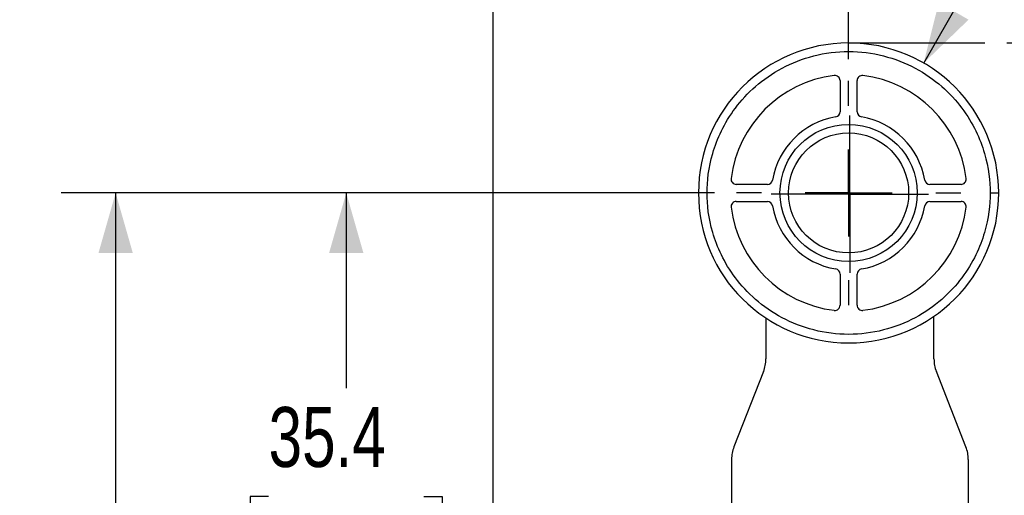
# Model space of a CAD drawing. Header units: millimetres. Extents: x 0 to 432, y 0 to 279.
# Tile 5 of 12: x 112 to 169, y 197 to 225. Entities that reach past the tile are written whole.
import ezdxf

# ---------------------------------------------------------------- set-up
doc = ezdxf.new("R2010")
doc.units = ezdxf.units.MM
doc.linetypes.add('CENTERX2', pattern=[20.32, 12.7, -2.54, 2.54, -2.54])
for name, color, linetype in [('CENTER', 40, 'CENTERX2'), ('DIMENSIONS', 140, 'Continuous'), ('SLD-0', 179, 'Continuous')]:
    doc.layers.add(name, color=color, linetype=linetype)
doc.styles.add('SLDTEXTSTYLE0', font='TXT', dxfattribs={"width": 0.75})
doc.styles.add('SLDTEXTSTYLE1', font='TXT', dxfattribs={"width": 0.6875})
doc.dimstyles.new('SLDDIMSTYLE0', dxfattribs={"dimtxt": 3.5, "dimasz": 3.5, "dimexe": 0, "dimexo": 0.0625, "dimgap": 0.875, "dimtad": 0, "dimtih": 1, "dimtoh": 1, "dimdec": 1, "dimrnd": 1e-09, "dimzin": 12, "dimdsep": 46, "dimtxsty": 'SLDTEXTSTYLE0', "dimsah": 1, "dimcen": 0.09, "dimadec": 0, "dimazin": 3, "dimtfac": 1, "dimtdec": 1, "dimtofl": 0, "dimtmove": 0, "dimatfit": 3, "dimfxl": 0, "dimfrac": 2, "dimtolj": 1, "dimtzin": 12, "dimarcsym": 0})
doc.dimstyles.new('SLDDIMSTYLE4', dxfattribs={"dimtxt": 3.5, "dimasz": 3.5, "dimexe": 0, "dimexo": 0.0625, "dimgap": 0.875, "dimtad": 0, "dimtih": 1, "dimtoh": 1, "dimdec": 1, "dimrnd": 1e-09, "dimzin": 12, "dimdsep": 46, "dimtxsty": 'SLDTEXTSTYLE0', "dimsah": 1, "dimcen": 0, "dimadec": 0, "dimazin": 3, "dimtfac": 1, "dimtdec": 1, "dimtofl": 0, "dimtmove": 0, "dimatfit": 3, "dimfxl": 0, "dimfrac": 2, "dimtolj": 1, "dimtzin": 12, "dimarcsym": 0})

# ---------------------------------------------------------------- blocks, each defined once
blk = doc.blocks.new('_D')
at = {"layer": 'DIMENSIONS'}
for p, q in [((169.111, 223.602), (199.944, 223.602)), ((196.769, 223.602), (196.769, 207.846)), ((196.769, 151.486), (196.769, 196.734)), ((181.528, 151.486), (199.944, 151.486))]:
    blk.add_line(p, q, dxfattribs=at)
for points in [[(196.769, 223.602), (195.769, 220.102), (197.769, 220.102)], [(196.769, 151.486), (197.769, 154.986), (195.769, 154.986)]]:
    blk.add_solid(points, dxfattribs=at)
at = {"layer": 'DIMENSIONS', "char_height": 3.5, "attachment_point": 1, "style": 'SLDTEXTSTYLE0'}
for s, insert in [('102 MAX.', (186.306, 206.802)), ('57 MIN.', (188.493, 201.245))]:
    blk.add_mtext(s, dxfattribs=dict(at, insert=insert))
blk = doc.blocks.new('_D_3')
at = {"layer": 'DIMENSIONS'}
for p, q in [((152.082, 214.852), (113.991, 214.852)), ((117.166, 214.852), (117.166, 193.213)), ((112.64, 186.892), (111.574, 186.892)), ((111.574, 186.892), (111.574, 181.336)), ((121.692, 186.892), (122.758, 186.892)), ((122.758, 186.892), (122.758, 181.336)), ((111.574, 181.336), (112.64, 181.336)), ((122.758, 181.336), (121.692, 181.336)), ((117.166, 158.986), (117.166, 180.625)), ((142.898, 158.986), (113.991, 158.986))]:
    blk.add_line(p, q, dxfattribs=at)
for points in [[(117.166, 214.852), (116.166, 211.352), (118.166, 211.352)], [(117.166, 158.986), (118.166, 162.486), (116.166, 162.486)]]:
    blk.add_solid(points, dxfattribs=at)
at = {"layer": 'DIMENSIONS', "char_height": 3.5, "attachment_point": 1, "style": 'SLDTEXTSTYLE0'}
for s, insert in [('55.9', (112.64, 192.115)), ('2.20', (112.64, 185.847))]:
    blk.add_mtext(s, dxfattribs=dict(at, insert=insert))
blk = doc.blocks.new('_D_4')
at = {"layer": 'DIMENSIONS'}
for p, q in [((159.892, 222.662), (159.892, 236.777)), ((180.768, 155.256), (180.768, 236.777)), ((159.892, 233.602), (180.768, 233.602)), ((180.768, 233.602), (188.108, 233.602)), ((192.244, 233.575), (191.177, 233.575)), ((191.177, 233.575), (191.177, 228.019)), ((201.295, 233.575), (202.361, 233.575)), ((202.361, 233.575), (202.361, 228.019)), ((191.177, 228.019), (192.244, 228.019)), ((202.361, 228.019), (201.295, 228.019))]:
    blk.add_line(p, q, dxfattribs=at)
for points in [[(159.892, 233.602), (163.392, 232.602), (163.392, 234.602)], [(180.768, 233.602), (177.268, 234.602), (177.268, 232.602)]]:
    blk.add_solid(points, dxfattribs=at)
at = {"layer": 'DIMENSIONS', "char_height": 3.5, "attachment_point": 1, "style": 'SLDTEXTSTYLE0'}
for s, insert in [('20.9', (192.244, 238.798)), ('0.82', (192.244, 232.531))]:
    blk.add_mtext(s, dxfattribs=dict(at, insert=insert))
blk = doc.blocks.new('_D_5')
at = {"layer": 'DIMENSIONS'}
for p, q in [((139.168, 155.256), (139.168, 236.777)), ((159.892, 222.662), (159.892, 236.777)), ((139.168, 233.602), (125.827, 233.602)), ((159.892, 233.602), (139.168, 233.602)), ((112.64, 233.575), (111.574, 233.575)), ((111.574, 233.575), (111.574, 228.019)), ((121.692, 233.575), (122.758, 233.575)), ((122.758, 233.575), (122.758, 228.019)), ((111.574, 228.019), (112.64, 228.019)), ((122.758, 228.019), (121.692, 228.019))]:
    blk.add_line(p, q, dxfattribs=at)
for points in [[(139.168, 233.602), (142.668, 232.602), (142.668, 234.602)], [(159.892, 233.602), (156.392, 234.602), (156.392, 232.602)]]:
    blk.add_solid(points, dxfattribs=at)
at = {"layer": 'DIMENSIONS', "char_height": 3.5, "attachment_point": 1, "style": 'SLDTEXTSTYLE0'}
for s, insert in [('20.7', (112.64, 238.798)), ('0.82', (112.64, 232.531))]:
    blk.add_mtext(s, dxfattribs=dict(at, insert=insert))
blk = doc.blocks.new('_D_9')
at = {"layer": 'DIMENSIONS'}
for p, q in [((164.267, 222.429), (181.173, 251.711)), ((181.173, 251.711), (186.729, 251.711))]:
    blk.add_line(p, q, dxfattribs=at)
blk.add_solid([(164.267, 222.429), (166.884, 224.96), (165.151, 225.96)], dxfattribs=at)
at = {"layer": 'DIMENSIONS', "char_height": 3.5, "attachment_point": 1}
for s, insert, style in [('%%c', (189.255, 256.196), 'SLDTEXTSTYLE0'), ('17.5', (194.534, 256.249), 'SLDTEXTSTYLE0'), ('[ 0.69 ]', (189.629, 250.639), 'SLDTEXTSTYLE1')]:
    blk.add_mtext(s, dxfattribs=dict(at, insert=insert, style=style))
blk = doc.blocks.new('_D_10')
at = {"layer": 'DIMENSIONS'}
for p, q in [((152.082, 214.852), (127.434, 214.852)), ((130.609, 214.852), (130.609, 203.463)), ((126.083, 197.142), (125.016, 197.142)), ((125.016, 197.142), (125.016, 191.586)), ((135.134, 197.142), (136.201, 197.142)), ((136.201, 197.142), (136.201, 191.586)), ((125.016, 191.586), (126.083, 191.586)), ((136.201, 191.586), (135.134, 191.586)), ((130.609, 179.486), (130.609, 190.875)), ((151.658, 179.486), (127.434, 179.486))]:
    blk.add_line(p, q, dxfattribs=at)
for points in [[(130.609, 214.852), (129.609, 211.352), (131.609, 211.352)], [(130.609, 179.486), (131.609, 182.986), (129.609, 182.986)]]:
    blk.add_solid(points, dxfattribs=at)
at = {"layer": 'DIMENSIONS', "char_height": 3.5, "attachment_point": 1, "style": 'SLDTEXTSTYLE0'}
for s, insert in [('35.4', (126.083, 202.365)), ('1.39', (126.083, 196.097))]:
    blk.add_mtext(s, dxfattribs=dict(at, insert=insert))
blk = doc.blocks.new('SW_CENTERMARKSYMBOL_4')
at = {"layer": 'CENTER', "color": 0}
for p, q in [((0, 5.08), (0, 6.54)), ((0, 0), (0, 2.54)), ((-5.08, 0), (-6.54, 0)), ((0, 0), (-2.54, 0)), ((0, 0), (0, -2.54)), ((0, 0), (2.54, 0)), ((5.08, 0), (6.54, 0)), ((0, -5.08), (0, -6.54))]:
    blk.add_line(p, q, dxfattribs=at)
blk = doc.blocks.new('SW_CENTERMARKSYMBOL_5')
at = {"layer": 'SLD-0', "color": 0}
for p, q in [((0, 2.54), (0, 4.59)), ((0, 0), (0, 2.54)), ((-2.54, 0), (-4.59, 0)), ((0, 0), (-2.54, 0)), ((0, 0), (0, -2.54)), ((0, 0), (2.54, 0)), ((2.54, 0), (4.59, 0)), ((0, -2.54), (0, -4.59))]:
    blk.add_line(p, q, dxfattribs=at)

msp = doc.modelspace()

# ---------------------------------------------------------------- linework, layer by layer
at = {"color": 7, "linetype": 'Continuous', "lineweight": 25}
for p, q in [((159.392, 221.403), (159.392, 219.584)), ((160.392, 219.584), (160.392, 221.403)), ((155.16, 215.352), (153.341, 215.352)), ((166.444, 215.352), (164.625, 215.352)), ((153.341, 214.352), (155.16, 214.352)), ((164.625, 214.352), (166.444, 214.352)), ((159.392, 210.119), (159.392, 208.3)), ((160.392, 208.3), (160.392, 210.119)), ((155.068, 207.552), (155.068, 205.164)), ((164.868, 205.164), (164.868, 207.654)), ((154.93, 204.434), (153.206, 200.038)), ((166.73, 200.038), (165.006, 204.434)), ((153.068, 199.307), (153.068, 143.586)), ((166.868, 199.307), (166.868, 195.086))]:
    msp.add_line(p, q, dxfattribs=at)
for radius in [4, 3.5]:
    msp.add_circle((159.892, 214.852), radius, dxfattribs=at)
for centre, radius, start, end in [((159.892, 214.852), 8.75, 0, 180), ((159.892, 214.852), 6.9, 96.96206, 173.03794), ((159.092, 221.403), 0.3, 0, 96.96206), ((160.692, 221.403), 0.3, 83.03794, 180), ((159.892, 214.852), 6.9, 6.96206, 83.03794), ((159.892, 214.852), 4.5, 99.59407, 170.40593), ((159.092, 219.584), 0.3, 279.59407, 0), ((160.692, 219.584), 0.3, 180, 260.40593), ((159.892, 214.852), 4.5, 9.59407, 80.40593), ((153.341, 215.652), 0.3, 173.03794, 270), ((155.16, 215.652), 0.3, 270, 350.40593), ((164.625, 215.652), 0.3, 189.59407, 270), ((166.444, 215.652), 0.3, 270, 6.96206), ((159.892, 214.852), 8.75, 180, 0), ((153.341, 214.052), 0.3, 90, 186.96206), ((155.16, 214.052), 0.3, 9.59407, 90), ((159.892, 214.852), 4.5, 189.59407, 260.40593), ((159.892, 214.852), 4.5, 279.59407, 350.40593), ((164.625, 214.052), 0.3, 90, 170.40593), ((166.444, 214.052), 0.3, 353.03794, 90), ((159.892, 214.852), 6.9, 186.96206, 263.03794), ((159.892, 214.852), 6.9, 276.96206, 353.03794), ((159.092, 210.119), 0.3, 0, 80.40593), ((160.692, 210.119), 0.3, 99.59407, 180), ((159.092, 208.3), 0.3, 263.03794, 0), ((160.692, 208.3), 0.3, 180, 276.96206), ((153.068, 205.164), 2, 338.58703, 360), ((166.868, 205.164), 2, 180, 201.41297), ((155.068, 199.307), 2, 158.58703, 180), ((164.868, 199.307), 2, 360, 21.41297)]:
    msp.add_arc(centre, radius, start, end, dxfattribs=at)
for points, knots in [([(151.642, 214.852), (151.642, 215.539), (151.726, 216.317), (152.096, 217.584), (152.26, 218.022), (152.693, 218.911), (152.962, 219.362), (153.622, 220.242), (154.014, 220.671), (154.922, 221.464), (155.439, 221.827), (156.581, 222.436), (157.206, 222.681), (158.518, 223.014), (159.205, 223.102), (160.58, 223.102), (161.267, 223.014), (162.579, 222.681), (163.204, 222.436), (164.346, 221.827), (164.863, 221.464), (165.771, 220.671), (166.162, 220.242), (166.822, 219.362), (167.092, 218.911), (167.525, 218.022), (167.689, 217.584), (168.059, 216.317), (168.142, 215.539), (168.142, 214.852)], [0, 0, 0, 0, 0.125, 0.125, 0.1875, 0.1875, 0.25, 0.25, 0.3125, 0.3125, 0.375, 0.375, 0.4375, 0.4375, 0.5, 0.5, 0.5625, 0.5625, 0.625, 0.625, 0.6875, 0.6875, 0.75, 0.75, 0.8125, 0.8125, 0.875, 0.875, 1, 1, 1, 1]), ([(151.642, 214.852), (151.584, 214.852), (151.52, 214.852), (151.397, 214.852), (151.338, 214.852), (151.24, 214.852), (151.202, 214.852), (151.153, 214.852), (151.142, 214.852), (151.142, 214.852)], [0, 0, 0, 0, 0.25, 0.25, 0.5, 0.5, 0.75, 0.75, 1, 1, 1, 1]), ([(168.142, 214.852), (168.142, 214.164), (168.059, 213.386), (167.689, 212.119), (167.525, 211.681), (167.092, 210.792), (166.822, 210.342), (166.162, 209.462), (165.771, 209.032), (164.863, 208.24), (164.346, 207.877), (163.204, 207.268), (162.579, 207.022), (161.267, 206.689), (160.58, 206.602), (159.205, 206.602), (158.518, 206.689), (157.206, 207.022), (156.581, 207.268), (155.439, 207.877), (154.922, 208.24), (154.014, 209.032), (153.622, 209.462), (152.962, 210.342), (152.693, 210.792), (152.26, 211.681), (152.096, 212.119), (151.726, 213.386), (151.642, 214.164), (151.642, 214.852)], [0, 0, 0, 0, 0.125, 0.125, 0.1875, 0.1875, 0.25, 0.25, 0.3125, 0.3125, 0.375, 0.375, 0.4375, 0.4375, 0.5, 0.5, 0.5625, 0.5625, 0.625, 0.625, 0.6875, 0.6875, 0.75, 0.75, 0.8125, 0.8125, 0.875, 0.875, 1, 1, 1, 1]), ([(168.142, 214.852), (168.201, 214.852), (168.265, 214.852), (168.388, 214.852), (168.447, 214.852), (168.545, 214.852), (168.583, 214.852), (168.632, 214.852), (168.642, 214.852), (168.642, 214.852)], [0, 0, 0, 0, 0.25, 0.25, 0.5, 0.5, 0.75, 0.75, 1, 1, 1, 1])]:
    msp.add_open_spline(points, degree=3, knots=knots, dxfattribs=at)
at = {"layer": 'DIMENSIONS'}
msp.add_line((159.892, 223.602), (167.841, 223.602), dxfattribs=at)

# ---------------------------------------------------------------- block references
at = {"layer": 'CENTER'}
msp.add_blockref('SW_CENTERMARKSYMBOL_4', (159.892, 214.852), dxfattribs=at)
at = {"layer": 'SLD-0'}
msp.add_blockref('SW_CENTERMARKSYMBOL_5', (159.968, 214.786), dxfattribs=at)

# ---------------------------------------------------------------- dimensions: what is measured, and where the dimension line sits
at = {"layer": 'DIMENSIONS'}
dim = msp.add_radius_dim(center=(159.892, 214.852), mpoint=(164.267, 222.429), text='%%c17.5\\P [ 0.69 ]', dimstyle='SLDDIMSTYLE4', override={"dimpost": '<>'}, dxfattribs=at)
dim.commit()
dim.dimension.update_dxf_attribs({"geometry": '_D_9', "text_midpoint": (196.42, 251.711), "dimtype": 164})
for base, p2, picture, middle in [((139.168, 233.602), (139.168, 153.986), '_D_5', (117.166, 233.602)), ((180.768, 233.602), (180.768, 153.986), '_D_4', (196.769, 233.602))]:
    dim = msp.add_linear_dim(base=base, p1=(159.892, 221.392), p2=p2, dimstyle='SLDDIMSTYLE0', dxfattribs=at)
    dim.commit()
    dim.dimension.update_dxf_attribs({"geometry": picture, "text_midpoint": middle, "dimtype": 160})
dim = msp.add_linear_dim(base=(196.769, 151.486), p1=(167.841, 223.602), p2=(180.258, 151.486), angle=90, text='102 MAX.\\P57 MIN.', dimstyle='SLDDIMSTYLE0', dxfattribs=at)
dim.commit()
dim.dimension.update_dxf_attribs({"geometry": '_D', "text_midpoint": (196.769, 202.29), "dimtype": 160})
for base, p1, p2, picture, middle in [((117.166, 214.852), (144.168, 158.986), (153.352, 214.852), '_D_3', (117.166, 186.919)), ((130.609, 179.486), (153.352, 214.852), (152.928, 179.486), '_D_10', (130.609, 197.169))]:
    dim = msp.add_linear_dim(base=base, p1=p1, p2=p2, angle=90, dimstyle='SLDDIMSTYLE0', dxfattribs=at)
    dim.commit()
    dim.dimension.update_dxf_attribs({"geometry": picture, "text_midpoint": middle, "dimtype": 160})

doc.saveas('drawing.dxf')
